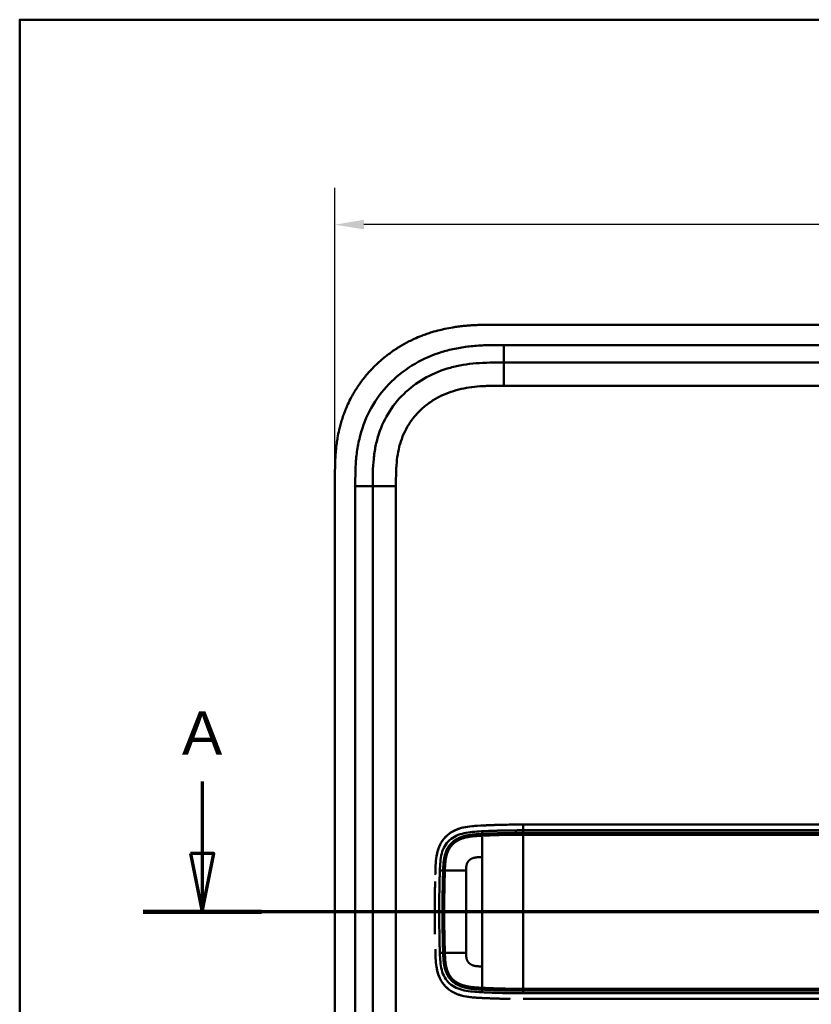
# Model space of a CAD drawing. Header units: millimetres. Extents: x 20 to 833, y 20 to 574.
# Tile 7 of 10: x 20 to 156, y 405 to 574. Entities that reach past the tile are written whole.
import ezdxf

# ---------------------------------------------------------------- set-up
doc = ezdxf.new("R2010")
doc.units = ezdxf.units.MM
doc.header["$LTSCALE"] = 2
for name, color, linetype, lineweight in [('Bemaßungen(DIN)', 7, 'Continuous', 25), ('Schnittansichtslinien(DIN)', 7, 'Continuous', 70), ('Sichtbare Kanten(DIN)', 7, 'Continuous', 50), ('Sichtbare tangentiale Kanten(DIN)', 7, 'Continuous', 50), ('Skizziergeometrie(DIN)', 7, 'Continuous', 50)]:
    doc.layers.add(name, color=color, linetype=linetype, lineweight=lineweight)
doc.styles.add('Aktuell-DINGroßer Text', font='arial.ttf')
doc.styles.add('STANDARD-DIN~0', font='arial.ttf')
doc.dimstyles.new('CAD-LAN', dxfattribs={"dimscale": 2, "dimtxt": 3.5, "dimasz": 2.5, "dimexe": 3.175, "dimexo": 0, "dimgap": 0.8, "dimtad": 1, "dimrnd": 1e-08, "dimtxsty": 'STANDARD-DIN~0', "dimcen": 0.09, "dimdle": 10, "dimclrd": 250, "dimclre": 250, "dimclrt": 250, "dimadec": 0, "dimazin": 2, "dimtfac": 1, "dimtmove": 0, "dimatfit": 3, "dimfxl": 1, "dimtolj": 1, "dimtzin": 0, "dimlwd": 25, "dimlwe": 25, "dimarcsym": 0})

# ---------------------------------------------------------------- blocks, each defined once
blk = doc.blocks.new('Ränder Standardrahmen')
at = {"layer": 'Skizziergeometrie(DIN)', "flags": 128}
blk.add_lwpolyline([(10, 10), (10, 287), (410, 287), (410, 10), (10, 10)], dxfattribs=at)
blk = doc.blocks.new('*D21')
at = {"layer": 'Bemaßungen(DIN)', "color": 250, "linetype": 'Continuous', "lineweight": 25, "true_color": 0x3f3f3f, "transparency": 16777216}
for p, q in [((74.24, 494.74), (74.24, 545.09)), ((288.24, 494.74), (288.24, 545.09)), ((283.24, 538.74), (79.24, 538.74))]:
    blk.add_line(p, q, dxfattribs=at)
at = {"layer": 'Bemaßungen(DIN)', "color": 250, "linetype": 'Continuous', "true_color": 0x3f3f3f, "transparency": 16777216}
for points in [[(79.24, 539.57), (79.24, 537.91), (74.24, 538.74)], [(283.24, 539.57), (283.24, 537.91), (288.24, 538.74)]]:
    blk.add_solid(points, dxfattribs=at)
at = {"layer": 'Defpoints', "color": 0, "linetype": 'Continuous', "transparency": 16777216}
for p in [(74.24, 538.74), (74.24, 494.74), (288.24, 494.74)]:
    blk.add_point(p, dxfattribs=at)
at = {"layer": 'Bemaßungen(DIN)', "color": 250, "linetype": 'Continuous', "lineweight": 25, "true_color": 0x3f3f3f, "transparency": 16777216, "insert": (173.47, 547.37), "char_height": 7, "attachment_point": 1, "style": 'STANDARD-DIN~0'}
blk.add_mtext('\\A1;214', dxfattribs=at)
blk = doc.blocks.new('2DTransSchnitt0')
at = {"layer": 'Schnittansichtslinien(DIN)', "linetype": 'Continuous'}
for p, q in [((25.709, 221.478), (25.709, 215.26)), ((24.709, 215.26), (25.709, 210.26)), ((26.709, 215.26), (24.709, 215.26)), ((25.709, 215.26), (25.709, 210.26)), ((25.709, 210.26), (26.709, 215.26)), ((156.919, 210.26), (20.626, 210.26))]:
    blk.add_line(p, q, dxfattribs=at)
at = {"layer": 'Schnittansichtslinien(DIN)', "linetype": 'Continuous', "lineweight": 140}
blk.add_line((30.792, 210.26), (20.626, 210.26), dxfattribs=at)
at = {"layer": 'Schnittansichtslinien(DIN)', "linetype": 'Continuous', "flags": 128}
blk.add_lwpolyline([(24.709, 215.26), (25.709, 210.26), (26.709, 215.26), (24.709, 215.26)], dxfattribs=at)
at = {"layer": 'Schnittansichtslinien(DIN)'}
blk.add_solid([(24.709, 215.26), (25.709, 210.26), (26.709, 215.26), (24.709, 215.26)], dxfattribs=at)
at = {"layer": 'Schnittansichtslinien(DIN)', "insert": (23.955, 223.76), "char_height": 3.734, "attachment_point": 7, "style": 'Aktuell-DINGroßer Text'}
blk.add_mtext('A', dxfattribs=at)

msp = doc.modelspace()

# ---------------------------------------------------------------- linework, layer by layer
at = {"layer": 'Sichtbare Kanten(DIN)'}
for p, q in [((261.205, 521.524), (102.283, 521.524)), ((248.206, 515.024), (103.282, 515.024)), ((74.244, 494.739), (74.244, 303.308)), ((80.744, 493.739), (80.744, 304.308)), ((233.458, 435.52), (106.607, 435.52)), ((92.77, 423.524), (92.77, 423.524)), ((96.82, 423.524), (96.821, 423.524)), ((92.77, 417.524), (92.77, 417.524)), ((96.821, 417.524), (96.82, 417.524)), ((106.607, 405.52), (233.458, 405.52))]:
    msp.add_line(p, q, dxfattribs=at)
for centre, radius, start, end in [((106.744, 420.523), 13.8, 106.81616, 106.8165), ((106.744, 420.524), 13.8, 79.06815, 79.07275), ((106.744, 420.524), 14, 75.42748, 75.43284), ((106.744, 420.524), 11.7, 148.01351, 148.01403), ((106.744, 420.524), 11.6, 148.81305, 148.81381), ((106.744, 420.524), 11.5, 149.64582, 149.64689), ((106.744, 420.524), 11.5, 210.35256, 210.35418), ((106.744, 420.524), 11.6, 211.18578, 211.18695), ((106.744, 420.524), 11.7, 211.98569, 211.98649), ((106.744, 420.523), 13.8, 253.28693, 253.28729), ((106.744, 420.524), 13.8, 280.78374, 280.78832), ((106.744, 420.524), 14, 284.46083, 284.46616)]:
    msp.add_arc(centre, radius, start, end, dxfattribs=at)
for points, degree, knots in [([(102.283, 521.524), (101.685, 521.524), (100.634, 521.523), (99.423, 521.498), (98.51, 521.462), (97.9, 521.43), (97.138, 521.376), (96.527, 521.321), (95.764, 521.238), (95.153, 521.158), (94.238, 521.017), (93.327, 520.847), (92.121, 520.569), (91.224, 520.321), (90.336, 520.04), (89.75, 519.836), (88.878, 519.506), (88.02, 519.143), (86.758, 518.538), (85.669, 517.934), (84.354, 517.101), (83.343, 516.373), (82.135, 515.39), (81.218, 514.545), (80.137, 513.421), (79.329, 512.47), (78.395, 511.221), (77.71, 510.176), (77.017, 508.953), (76.599, 508.115), (76.216, 507.26), (75.979, 506.682), (75.706, 505.952), (75.506, 505.36), (75.28, 504.615), (75.117, 504.014), (74.899, 503.107), (74.717, 502.193), (74.529, 500.968), (74.427, 500.048), (74.352, 499.129), (74.314, 498.518), (74.28, 497.755), (74.262, 497.147), (74.25, 496.39), (74.244, 495.637), (74.244, 495.038), (74.244, 494.739)], 3, [0.00000945, 0.00000945, 0.00000945, 0.00000945, 0.04167564, 0.07292528, 0.08334182, 0.10417491, 0.11459146, 0.13542455, 0.1458411, 0.16667419, 0.17709074, 0.20834038, 0.22917347, 0.26042311, 0.27083965, 0.29167275, 0.30208929, 0.33333893, 0.35417202, 0.39583821, 0.4166713, 0.45833749, 0.47917058, 0.52083676, 0.54166985, 0.58333604, 0.60416913, 0.64583532, 0.66666841, 0.69791805, 0.70833459, 0.72916769, 0.73958423, 0.76041733, 0.77083387, 0.79166696, 0.80208351, 0.83333315, 0.85416624, 0.88541588, 0.89583243, 0.91666552, 0.92708206, 0.94791516, 0.9583317, 0.9791648, 0.99999789, 0.99999789, 0.99999789, 0.99999789]), ([(103.282, 515.024), (102.477, 515.024), (100.881, 515.022), (98.544, 514.915), (96.278, 514.639), (93.361, 514.001), (89.927, 512.639), (86.343, 510.096), (83.512, 506.754), (81.953, 503.475), (81.206, 500.646), (80.876, 498.429), (80.746, 496.123), (80.744, 494.539), (80.744, 493.739)], 3, [18.3883596, 18.3883596, 18.3883596, 18.3883596, 18.6318617, 18.875363, 19.1188643, 19.3623656, 19.8493681, 20.3363707, 20.8233732, 21.3103757, 21.553877, 21.7973783, 22.0408796, 22.2843823, 22.2843823, 22.2843823, 22.2843823]), ([(97.819, 435.244), (97.819, 435.244), (97.82, 435.244), (97.821, 435.244), (97.822, 435.244), (97.826, 435.244), (97.828, 435.244), (97.844, 435.246), (97.858, 435.247), (98.162, 435.277), (98.456, 435.298), (100.316, 435.41), (101.89, 435.462), (104.511, 435.517), (105.559, 435.52), (106.607, 435.52)], 3, [0, 0, 0, 0, 0.00009264, 0.00009264, 0.00046302, 0.00046302, 0.00120364, 0.00120364, 0.00534923, 0.00534923, 0.09385067, 0.09385067, 0.56580638, 0.56580638, 0.8802723, 0.8802723, 0.8802723, 0.8802723]), ([(102.904, 435.482), (102.775, 435.479), (102.468, 435.471), (101.98, 435.456), (101.306, 435.432), (100.606, 435.405), (100.053, 435.38), (99.688, 435.364), (99.497, 435.355), (99.478, 435.354)], 5, [0.37850292, 0.37850292, 0.37850292, 0.37850292, 0.37850292, 0.37850292, 0.44282401, 0.53138881, 0.61995362, 0.70851842, 0.71828181, 0.71828181, 0.71828181, 0.71828181, 0.71828181, 0.71828181]), ([(98.661, 435.31), (97.579, 435.243), (96.491, 435.119), (94.816, 434.528), (94.207, 434.205), (93.153, 433.329), (92.737, 432.811), (92.048, 431.515), (91.849, 430.779), (91.645, 429.55), (91.6, 429.008), (91.572, 428.463)], 3, [-1.1255121, -1.1255121, -1.1255121, -1.1255121, -0.8348812, -0.8348812, -0.6468758, -0.6468758, -0.4644401, -0.4644401, -0.2506566, -0.2506566, -0.0864851, -0.0864851, -0.0864851, -0.0864851]), ([(92.057, 431.379), (92.057, 431.379), (92.058, 431.379), (92.058, 431.379), (92.058, 431.38), (92.058, 431.38), (92.058, 431.38), (92.058, 431.381), (92.058, 431.382), (92.059, 431.384), (92.06, 431.386), (92.063, 431.394), (92.065, 431.401), (92.074, 431.425), (92.08, 431.443), (92.107, 431.517), (92.128, 431.572), (92.171, 431.68), (92.193, 431.733), (92.227, 431.812), (92.238, 431.838), (92.256, 431.878), (92.262, 431.891), (92.271, 431.911), (92.274, 431.917), (92.278, 431.927), (92.28, 431.93), (92.282, 431.935), (92.283, 431.937), (92.284, 431.939), (92.285, 431.94), (92.285, 431.942), (92.285, 431.942), (92.286, 431.943), (92.286, 431.943), (92.286, 431.943), (92.286, 431.943), (92.286, 431.943), (92.286, 431.943), (92.286, 431.944), (92.286, 431.944), (92.286, 431.944)], 3, [0, 0, 0, 0, 0.000029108, 0.000029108, 0.000069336, 0.000069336, 0.000142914, 0.000142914, 0.000363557, 0.000363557, 0.001025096, 0.001025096, 0.003009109, 0.003009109, 0.008960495, 0.008960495, 0.026815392, 0.026815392, 0.044302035, 0.044302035, 0.053052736, 0.053052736, 0.057429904, 0.057429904, 0.059619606, 0.059619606, 0.060715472, 0.060715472, 0.061264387, 0.061264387, 0.061539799, 0.061539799, 0.061678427, 0.061678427, 0.061748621, 0.061748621, 0.061784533, 0.061784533, 0.061803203, 0.061803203, 0.061823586, 0.061823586, 0.061823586, 0.061823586]), ([(91.517, 426.934), (91.517, 426.934), (91.517, 426.934), (91.517, 426.934), (91.517, 426.934), (91.517, 426.934), (91.517, 426.934), (91.518, 426.951), (91.518, 426.969), (91.519, 427.009), (91.52, 427.031), (91.524, 427.176), (91.528, 427.298), (91.535, 427.5), (91.537, 427.582), (91.541, 427.69), (91.542, 427.717), (91.543, 427.753), (91.543, 427.762), (91.544, 427.774), (91.544, 427.777), (91.544, 427.781), (91.544, 427.782), (91.544, 427.783), (91.544, 427.784), (91.544, 427.784), (91.544, 427.785), (91.544, 427.785)], 3, [0, 0, 0, 0, 0.000012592, 0.000012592, 0.000034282, 0.000034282, 0.000102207, 0.000102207, 0.005244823, 0.005244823, 0.012100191, 0.012100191, 0.048663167, 0.048663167, 0.073039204, 0.073039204, 0.081164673, 0.081164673, 0.083873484, 0.083873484, 0.084776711, 0.084776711, 0.085077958, 0.085077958, 0.085178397, 0.085178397, 0.085279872, 0.085279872, 0.085279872, 0.085279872]), ([(91.455, 424.347), (91.455, 424.347), (91.455, 424.347), (91.455, 424.347), (91.455, 424.347), (91.455, 424.348), (91.455, 424.348), (91.455, 424.35), (91.455, 424.351), (91.455, 424.356), (91.455, 424.36), (91.455, 424.374), (91.455, 424.385), (91.456, 424.428), (91.457, 424.46), (91.459, 424.59), (91.461, 424.687), (91.469, 425.075), (91.475, 425.367), (91.483, 425.68), (91.483, 425.703), (91.484, 425.729), (91.484, 425.733), (91.484, 425.74), (91.484, 425.744), (91.484, 425.747), (91.484, 425.748), (91.484, 425.749), (91.484, 425.749), (91.484, 425.75), (91.484, 425.75), (91.484, 425.75)], 3, [0, 0, 0, 0, 0.00003042, 0.00003042, 0.00007044, 0.00007044, 0.00019048, 0.00019048, 0.00055053, 0.00055053, 0.00163057, 0.00163057, 0.00487062, 0.00487062, 0.01459066, 0.01459066, 0.0437507, 0.0437507, 0.13123111, 0.13123111, 0.13788283, 0.13788283, 0.13913003, 0.13913003, 0.14006547, 0.14006547, 0.14024087, 0.14024087, 0.14037254, 0.14037254, 0.14038465, 0.14038465, 0.14038465, 0.14038465]), ([(91.455, 424.347), (91.453, 424.251), (91.451, 424.156), (91.45, 424.061), (91.443, 423.648), (91.437, 423.236), (91.433, 422.825)], 3, [0.32448873, 0.32448873, 0.32448873, 0.32448873, 0.35285696, 0.35285696, 0.35285696, 0.47549945, 0.47549945, 0.47549945, 0.47549945]), ([(91.422, 421.281), (91.422, 421.281), (91.422, 421.281), (91.422, 421.282), (91.422, 421.282), (91.422, 421.283), (91.422, 421.283), (91.422, 421.285), (91.422, 421.286), (91.422, 421.291), (91.422, 421.294), (91.422, 421.309), (91.422, 421.319), (91.422, 421.362), (91.422, 421.395), (91.423, 421.524), (91.423, 421.622), (91.425, 422.01), (91.428, 422.302), (91.431, 422.648), (91.432, 422.703), (91.432, 422.778), (91.433, 422.799), (91.433, 422.82), (91.433, 422.821), (91.433, 422.823), (91.433, 422.823), (91.433, 422.824), (91.433, 422.824), (91.433, 422.824), (91.433, 422.824), (91.433, 422.825), (91.433, 422.825), (91.433, 422.825), (91.433, 422.825), (91.433, 422.825)], 3, [0, 0, 0, 0, 0.00006794, 0.00006794, 0.00010794, 0.00010794, 0.00022795, 0.00022795, 0.00058796, 0.00058796, 0.00166798, 0.00166798, 0.004908, 0.004908, 0.01462802, 0.01462802, 0.04378804, 0.04378804, 0.13126821, 0.13126821, 0.14767072, 0.14767072, 0.15382171, 0.15382171, 0.15411336, 0.15411336, 0.15425925, 0.15425925, 0.15433228, 0.15433228, 0.15436886, 0.15436886, 0.15438723, 0.15438723, 0.15440596, 0.15440596, 0.15440596, 0.15440596]), ([(91.422, 421.281), (91.421, 421.027), (91.42, 420.774), (91.42, 420.52), (91.42, 420.265), (91.421, 420.01), (91.422, 419.755)], 3, [0.62936601, 0.62936601, 0.62936601, 0.62936601, 0.70537642, 0.70537642, 0.70537642, 0.78178643, 0.78178643, 0.78178643, 0.78178643]), ([(91.433, 418.215), (91.433, 418.215), (91.433, 418.215), (91.433, 418.216), (91.433, 418.216), (91.433, 418.216), (91.433, 418.217), (91.433, 418.218), (91.433, 418.22), (91.433, 418.224), (91.433, 418.228), (91.433, 418.242), (91.432, 418.253), (91.432, 418.296), (91.432, 418.329), (91.43, 418.458), (91.429, 418.556), (91.426, 418.944), (91.424, 419.236), (91.423, 419.566), (91.422, 419.604), (91.422, 419.661), (91.422, 419.679), (91.422, 419.708), (91.422, 419.717), (91.422, 419.732), (91.422, 419.736), (91.422, 419.744), (91.422, 419.746), (91.422, 419.75), (91.422, 419.751), (91.422, 419.752), (91.422, 419.753), (91.422, 419.754), (91.422, 419.754), (91.422, 419.755), (91.422, 419.755), (91.422, 419.755), (91.422, 419.755), (91.422, 419.755), (91.422, 419.755), (91.422, 419.755), (91.422, 419.755), (91.422, 419.755)], 3, [0, 0, 0, 0, 0.00007709, 0.00007709, 0.00011709, 0.00011709, 0.0002371, 0.0002371, 0.00059712, 0.00059712, 0.00167714, 0.00167714, 0.00491717, 0.00491717, 0.0146372, 0.0146372, 0.04379722, 0.04379722, 0.13127739, 0.13127739, 0.14267197, 0.14267197, 0.1483693, 0.1483693, 0.15121801, 0.15121801, 0.15264242, 0.15264242, 0.15335469, 0.15335469, 0.15371088, 0.15371088, 0.15388903, 0.15388903, 0.15397817, 0.15397817, 0.15402279, 0.15402279, 0.15404516, 0.15404516, 0.15405641, 0.15405641, 0.15406792, 0.15406792, 0.15406792, 0.15406792]), ([(91.433, 418.215), (91.437, 417.804), (91.443, 417.392), (91.45, 416.98), (91.451, 416.884), (91.453, 416.788), (91.455, 416.693)], 3, [0.93532745, 0.93532745, 0.93532745, 0.93532745, 1.05789587, 1.05789587, 1.05789587, 1.08637381, 1.08637381, 1.08637381, 1.08637381]), ([(91.544, 413.258), (91.544, 413.258), (91.544, 413.258), (91.544, 413.258), (91.544, 413.258), (91.544, 413.259), (91.544, 413.259), (91.544, 413.261), (91.544, 413.262), (91.544, 413.267), (91.544, 413.271), (91.543, 413.285), (91.543, 413.296), (91.541, 413.339), (91.54, 413.371), (91.536, 413.501), (91.533, 413.598), (91.528, 413.768), (91.525, 413.84), (91.521, 413.968), (91.52, 414.022), (91.518, 414.082), (91.518, 414.087), (91.517, 414.096), (91.517, 414.1), (91.517, 414.104), (91.517, 414.105), (91.517, 414.106), (91.517, 414.107), (91.517, 414.107), (91.517, 414.108), (91.517, 414.108), (91.517, 414.108), (91.517, 414.108)], 3, [0, 0, 0, 0, 0.0000685, 0.0000685, 0.000108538, 0.000108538, 0.000228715, 0.000228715, 0.000589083, 0.000589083, 0.00166957, 0.00166957, 0.004910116, 0.004910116, 0.014630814, 0.014630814, 0.043792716, 0.043792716, 0.065662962, 0.065662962, 0.08206584, 0.08206584, 0.083603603, 0.083603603, 0.084757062, 0.084757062, 0.084973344, 0.084973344, 0.085135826, 0.085135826, 0.085162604, 0.085162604, 0.08517595, 0.08517595, 0.08517595, 0.08517595]), ([(98.649, 405.731), (97.453, 405.806), (96.243, 405.951), (94.505, 406.671), (93.931, 407.023), (92.949, 407.948), (92.569, 408.486), (91.99, 409.729), (91.816, 410.405), (91.687, 411.259), (91.667, 411.416), (91.649, 411.575)], 3, [0.0824985, 0.0824985, 0.0824985, 0.0824985, 0.4375462, 0.4375462, 0.6395491, 0.6395491, 0.838061, 0.838061, 1.045951, 1.045951, 1.0928074, 1.0928074, 1.0928074, 1.0928074]), ([(92.283, 409.104), (92.283, 409.104), (92.282, 409.105), (92.282, 409.105), (92.282, 409.105), (92.282, 409.106), (92.282, 409.106), (92.281, 409.107), (92.281, 409.109), (92.279, 409.113), (92.277, 409.116), (92.271, 409.129), (92.267, 409.139), (92.249, 409.178), (92.236, 409.207), (92.185, 409.324), (92.149, 409.413), (92.102, 409.536), (92.09, 409.57), (92.073, 409.616), (92.069, 409.629), (92.063, 409.647), (92.061, 409.652), (92.058, 409.659), (92.057, 409.661), (92.056, 409.665), (92.056, 409.666), (92.055, 409.668), (92.055, 409.669), (92.055, 409.67), (92.054, 409.67), (92.054, 409.67), (92.054, 409.671), (92.054, 409.671), (92.054, 409.671), (92.054, 409.671), (92.054, 409.671), (92.054, 409.671), (92.054, 409.671), (92.054, 409.671)], 3, [0, 0, 0, 0, 0.000053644, 0.000053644, 0.000093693, 0.000093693, 0.000213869, 0.000213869, 0.000574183, 0.000574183, 0.001654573, 0.001654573, 0.00489501, 0.00489501, 0.014615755, 0.014615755, 0.043784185, 0.043784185, 0.054719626, 0.054719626, 0.058820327, 0.058820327, 0.060417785, 0.060417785, 0.061217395, 0.061217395, 0.061618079, 0.061618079, 0.061819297, 0.061819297, 0.061920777, 0.061920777, 0.06197238, 0.06197238, 0.061999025, 0.061999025, 0.062013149, 0.062013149, 0.062029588, 0.062029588, 0.062029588, 0.062029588]), ([(97.778, 405.801), (97.835, 405.795), (97.891, 405.79), (97.948, 405.784), (98.227, 405.758), (98.504, 405.739), (98.784, 405.723)], 3, [1.11173243, 1.11173243, 1.11173243, 1.11173243, 1.12964673, 1.12964673, 1.12964673, 1.21762011, 1.21762011, 1.21762011, 1.21762011]), ([(98.784, 405.723), (98.784, 405.723), (98.784, 405.723), (98.784, 405.723), (98.783, 405.723), (98.783, 405.723), (98.782, 405.723), (98.781, 405.723), (98.78, 405.723), (98.775, 405.723), (98.772, 405.723), (98.758, 405.724), (98.748, 405.725), (98.707, 405.727), (98.676, 405.729), (98.554, 405.737), (98.462, 405.743), (98.233, 405.76), (98.095, 405.771), (97.907, 405.788), (97.856, 405.793), (97.8, 405.799), (97.795, 405.799), (97.787, 405.8), (97.783, 405.801), (97.779, 405.801), (97.779, 405.801), (97.779, 405.801), (97.778, 405.801), (97.778, 405.801), (97.778, 405.801), (97.778, 405.801), (97.778, 405.801), (97.778, 405.801), (97.778, 405.801), (97.778, 405.801)], 3, [0, 0, 0, 0, 0.00003166, 0.00003166, 0.00007175, 0.00007175, 0.00018596, 0.00018596, 0.00052834, 0.00052834, 0.00155512, 0.00155512, 0.00463506, 0.00463506, 0.01387455, 0.01387455, 0.04159373, 0.04159373, 0.08317483, 0.08317483, 0.09876657, 0.09876657, 0.10022825, 0.10022825, 0.1013247, 0.1013247, 0.10142449, 0.10142449, 0.10147482, 0.10147482, 0.10150042, 0.10150042, 0.10151366, 0.10151366, 0.10152856, 0.10152856, 0.10152856, 0.10152856]), ([(99.478, 405.687), (99.478, 405.687), (99.497, 405.686), (99.687, 405.677), (100.053, 405.66), (100.608, 405.635), (101.363, 405.606), (102.169, 405.578), (102.843, 405.56), (103.334, 405.548), (103.65, 405.542), (103.792, 405.539), (103.846, 405.538)], 5, [0, 0, 0, 0, 0, 0, 0.00002286, 0.00969157, 0.09825636, 0.18682115, 0.27538594, 0.36395073, 0.40823312, 0.43566831, 0.43566831, 0.43566831, 0.43566831, 0.43566831, 0.43566831]), ([(104.376, 405.53), (104.376, 405.53), (104.376, 405.53), (104.376, 405.53), (104.376, 405.53), (104.375, 405.53), (104.375, 405.53), (104.375, 405.53), (104.374, 405.53), (104.368, 405.53), (104.363, 405.531), (104.351, 405.531), (104.345, 405.531), (104.32, 405.531), (104.301, 405.531), (104.186, 405.533), (104.089, 405.534), (103.959, 405.536), (103.927, 405.537), (103.884, 405.538), (103.873, 405.538), (103.858, 405.538), (103.855, 405.538), (103.85, 405.538), (103.849, 405.538), (103.847, 405.538), (103.847, 405.538), (103.846, 405.538), (103.846, 405.538), (103.846, 405.538), (103.846, 405.538), (103.846, 405.538)], 3, [0, 0, 0, 0, 0.000010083, 0.000010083, 0.000030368, 0.000030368, 0.000084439, 0.000084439, 0.00022861, 0.00022861, 0.001766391, 0.001766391, 0.003816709, 0.003816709, 0.009284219, 0.009284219, 0.038444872, 0.038444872, 0.048164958, 0.048164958, 0.051405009, 0.051405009, 0.052485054, 0.052485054, 0.052845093, 0.052845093, 0.052965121, 0.052965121, 0.053005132, 0.053005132, 0.053043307, 0.053043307, 0.053043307, 0.053043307])]:
    msp.add_open_spline(points, degree=degree, knots=knots, dxfattribs=at)
for points in [[(92.286, 431.944), (92.201, 431.759), (92.125, 431.571), (92.058, 431.379)], [(91.539, 427.623), (91.538, 427.615), (91.538, 427.608), (91.538, 427.6)], [(91.539, 413.418), (91.538, 413.426), (91.538, 413.433), (91.538, 413.441)], [(92.054, 409.671), (92.121, 409.479), (92.197, 409.289), (92.283, 409.105)]]:
    msp.add_open_spline(points, degree=3, dxfattribs=at)
at = {"layer": 'Sichtbare tangentiale Kanten(DIN)'}
for p, q in [((103.282, 518.024), (248.206, 518.024)), ((103.282, 515.024), (103.282, 518.024)), ((103.282, 511.024), (103.282, 515.024)), ((248.206, 511.024), (103.282, 511.024)), ((77.744, 304.308), (77.744, 493.739)), ((80.744, 493.739), (77.744, 493.739)), ((84.744, 493.739), (80.744, 493.739)), ((84.744, 493.739), (84.744, 304.308)), ((99.591, 433.908), (99.555, 434.367)), ((106.607, 434.53), (106.607, 434.073)), ((92.866, 427.6), (92.299, 427.6)), ((92.866, 413.441), (92.299, 413.441)), ((99.591, 407.133), (99.555, 406.674)), ((106.607, 406.968), (106.607, 406.51))]:
    msp.add_line(p, q, dxfattribs=at)
for centre, major_axis, start_param, end_param in [((99.603, 410.096), (0, 24.076), 0.2581277, 0.6390408), ((99.603, 430.889), (0, -24.021), 5.6792479, 6.0669001)]:
    msp.add_ellipse(centre, major_axis=major_axis, ratio=0.00001, start_param=start_param, end_param=end_param, dxfattribs=at)
for points, degree, knots in [([(77.744, 493.739), (77.744, 494.539), (77.745, 496.186), (77.886, 498.72), (78.259, 501.243), (79.126, 504.533), (80.964, 508.401), (84.297, 512.334), (88.489, 515.305), (92.467, 516.879), (95.784, 517.602), (98.306, 517.909), (100.83, 518.023), (102.477, 518.024), (103.282, 518.024)], 3, [18.388359, 18.388359, 18.388359, 18.388359, 18.6318621, 18.8753634, 19.1188646, 19.3623659, 19.8493685, 20.336371, 20.8233735, 21.3103761, 21.5538774, 21.7973786, 22.0408799, 22.2843826, 22.2843826, 22.2843826, 22.2843826]), ([(103.282, 511.024), (103.118, 511.024), (102.955, 511.024), (102.791, 511.023), (102.349, 511.023), (101.906, 511.021), (101.463, 511.015), (101.311, 511.013), (101.159, 511.01), (101.006, 511.006), (100.93, 511.005), (100.854, 511.003), (100.778, 511.001), (100.702, 510.999), (100.626, 510.996), (100.546, 510.994), (100.236, 510.984), (99.942, 510.971), (99.636, 510.953), (99.629, 510.953), (99.622, 510.952), (99.614, 510.952), (98.997, 510.916), (98.409, 510.864), (97.816, 510.788), (97.807, 510.787), (97.797, 510.786), (97.788, 510.785), (97.188, 510.707), (96.596, 510.606), (96.006, 510.475), (96.001, 510.474), (95.995, 510.473), (95.99, 510.471), (95.391, 510.337), (94.794, 510.171), (94.215, 509.973), (94.211, 509.972), (94.208, 509.971), (94.205, 509.969), (93.618, 509.768), (93.037, 509.53), (92.478, 509.257), (91.919, 508.984), (91.374, 508.674), (90.855, 508.33), (90.335, 507.985), (89.837, 507.604), (89.369, 507.192), (88.899, 506.778), (88.454, 506.326), (88.048, 505.85), (87.644, 505.375), (87.271, 504.867), (86.94, 504.339), (86.611, 503.814), (86.317, 503.26), (86.068, 502.696), (85.821, 502.137), (85.612, 501.554), (85.442, 500.965), (85.441, 500.961), (85.44, 500.957), (85.438, 500.953), (85.273, 500.375), (85.144, 499.788), (85.046, 499.194), (85.044, 499.185), (85.043, 499.176), (85.041, 499.167), (84.945, 498.578), (84.879, 497.989), (84.833, 497.372), (84.833, 497.365), (84.832, 497.357), (84.831, 497.35), (84.809, 497.045), (84.793, 496.751), (84.781, 496.45), (84.768, 496.14), (84.76, 495.831), (84.754, 495.523), (84.744, 494.927), (84.744, 494.332), (84.744, 493.739)], 3, [0, 0, 0, 0, 0.0490671, 0.0490671, 0.0490671, 0.1818725, 0.1818725, 0.1818725, 0.2275822, 0.2275822, 0.2275822, 0.2504376, 0.2504376, 0.2504376, 0.2732931, 0.2732931, 0.2732931, 0.3625526, 0.3625526, 0.3625526, 0.3647147, 0.3647147, 0.3647147, 0.5447737, 0.5447737, 0.5447737, 0.5475879, 0.5475879, 0.5475879, 0.7297386, 0.7297386, 0.7297386, 0.7313885, 0.7313885, 0.7313885, 0.9165146, 0.9165146, 0.9165146, 0.9175992, 0.9175992, 0.9175992, 1.1050076, 1.1050076, 1.1050076, 1.2924792, 1.2924792, 1.2924792, 1.4799717, 1.4799717, 1.4799717, 1.6686885, 1.6686885, 1.6686885, 1.8566662, 1.8566662, 1.8566662, 2.0435313, 2.0435313, 2.0435313, 2.2286199, 2.2286199, 2.2286199, 2.2299464, 2.2299464, 2.2299464, 2.4117448, 2.4117448, 2.4117448, 2.4144628, 2.4144628, 2.4144628, 2.594816, 2.594816, 2.594816, 2.5970115, 2.5970115, 2.5970115, 2.6862568, 2.6862568, 2.6862568, 2.7781066, 2.7781066, 2.7781066, 2.9561096, 2.9561096, 2.9561096, 2.9561096]), ([(97.819, 435.244), (97.354, 435.197), (96.888, 435.131), (96.424, 435.028), (95.918, 434.917), (95.414, 434.761), (94.934, 434.542), (94.453, 434.323), (93.996, 434.041), (93.587, 433.686), (93.178, 433.33), (92.821, 432.902), (92.539, 432.424), (92.447, 432.268), (92.363, 432.108), (92.286, 431.944)], 3, [0.89201073, 0.89201073, 0.89201073, 0.89201073, 1.03883948, 1.03883948, 1.03883948, 1.19916586, 1.19916586, 1.19916586, 1.35949224, 1.35949224, 1.35949224, 1.51981862, 1.51981862, 1.51981862, 1.57193431, 1.57193431, 1.57193431, 1.57193431]), ([(92.299, 427.6), (92.316, 428.119), (92.336, 428.626), (92.382, 429.116), (92.428, 429.607), (92.501, 430.081), (92.621, 430.535), (92.74, 430.988), (92.908, 431.42), (93.135, 431.812), (93.361, 432.204), (93.645, 432.555), (93.98, 432.853), (94.315, 433.152), (94.699, 433.398), (95.119, 433.593), (95.539, 433.789), (95.994, 433.934), (96.466, 434.04), (96.938, 434.147), (97.427, 434.215), (97.925, 434.262), (98.424, 434.31), (98.933, 434.337), (99.461, 434.362), (99.491, 434.364), (99.522, 434.365), (99.553, 434.367)], 3, [0, 0, 0, 0, 0.159971, 0.159971, 0.159971, 0.3202974, 0.3202974, 0.3202974, 0.4806238, 0.4806238, 0.4806238, 0.6409502, 0.6409502, 0.6409502, 0.8012765, 0.8012765, 0.8012765, 0.9616029, 0.9616029, 0.9616029, 1.1219293, 1.1219293, 1.1219293, 1.2822557, 1.2822557, 1.2822557, 1.2916213, 1.2916213, 1.2916213, 1.2916213]), ([(99.591, 433.908), (99.59, 433.908), (99.319, 433.895), (98.782, 433.867), (97.985, 433.816), (96.93, 433.693), (95.613, 433.331), (94.44, 432.638), (93.564, 431.574), (93.085, 430.274), (92.936, 429.207), (92.895, 428.4), (92.875, 427.867), (92.866, 427.6)], 5, [0, 0, 0, 0, 0, 0, 0.0004489, 0.1333037, 0.2661584, 0.3990131, 0.5318678, 0.6647225, 0.7975772, 0.9304319, 1.0644705, 1.0644705, 1.0644705, 1.0644705, 1.0644705, 1.0644705]), ([(99.554, 434.367), (99.555, 434.367), (99.731, 434.375), (100.086, 434.391), (100.63, 434.416), (101.367, 434.444), (102.278, 434.476), (103.166, 434.5), (104.038, 434.517), (104.913, 434.527), (105.601, 434.53), (106.088, 434.53), (106.424, 434.53), (106.607, 434.53)], 5, [0.00008405, 0.00008405, 0.00008405, 0.00008405, 0.00008405, 0.00008405, 0.00030268, 0.08886749, 0.17743229, 0.26599709, 0.35456189, 0.4431267, 0.5316915, 0.6202563, 0.7088211, 0.7088211, 0.7088211, 0.7088211, 0.7088211, 0.7088211]), ([(106.607, 434.073), (106.439, 434.073), (106.098, 434.072), (105.583, 434.072), (104.896, 434.072), (104.035, 434.057), (103.164, 434.044), (102.281, 434.017), (101.387, 433.987), (100.663, 433.957), (100.124, 433.933), (99.768, 433.916), (99.591, 433.908)], 5, [0, 0, 0, 0, 0, 0, 0.08482586, 0.17256087, 0.26029588, 0.3480309, 0.43576591, 0.52350093, 0.61123594, 0.69852104, 0.69852104, 0.69852104, 0.69852104, 0.69852104, 0.69852104]), ([(99.603, 433.611), (99.603, 433.611), (99.78, 433.62), (100.137, 433.636), (100.676, 433.66), (101.397, 433.691), (102.292, 433.72), (103.17, 433.747), (104.041, 433.761), (104.894, 433.775), (105.577, 433.776), (106.088, 433.776), (106.426, 433.776), (106.59, 433.776)], 5, [19.94535764, 19.94535764, 19.94535764, 19.94535764, 19.94535764, 19.94535764, 19.94542406, 20.03315907, 20.12089408, 20.2086291, 20.29636411, 20.38409913, 20.47183414, 20.55956915, 20.64266413, 20.64266413, 20.64266413, 20.64266413, 20.64266413, 20.64266413]), ([(106.599, 433.776), (106.606, 433.776), (109.751, 433.777), (116.087, 433.776), (125.642, 433.777), (138.32, 433.776), (154.17, 433.777), (170.037, 433.776), (185.89, 433.776), (200.157, 433.776), (212.847, 433.776), (222.361, 433.776), (228.701, 433.776), (231.872, 433.776), (233.458, 433.776)], 5, [20.6435054, 20.6435054, 20.6435054, 20.6435054, 20.6435054, 20.6435054, 20.6473042, 22.2329473, 23.8185904, 25.4042335, 26.9898766, 28.5755197, 30.1611628, 31.7468058, 32.5396274, 33.3326459, 33.3326459, 33.3326459, 33.3326459, 33.3326459, 33.3326459]), ([(106.607, 434.53), (111.901, 434.53), (117.177, 434.53), (122.461, 434.53), (141.81, 434.53), (161.158, 434.53), (180.524, 434.53), (193.529, 434.53), (206.494, 434.53), (219.505, 434.53), (224.153, 434.53), (228.814, 434.53), (233.458, 434.53)], 3, [0, 0, 0, 0, 1.5856418, 1.5856418, 1.5856418, 7.3915416, 7.3915416, 7.3915416, 11.2904322, 11.2904322, 11.2904322, 12.683632, 12.683632, 12.683632, 12.683632]), ([(233.458, 434.073), (233.457, 434.073), (231.872, 434.073), (228.701, 434.073), (222.36, 434.073), (212.846, 434.073), (200.157, 434.073), (185.89, 434.073), (170.037, 434.073), (154.17, 434.073), (138.314, 434.073), (125.638, 434.073), (116.085, 434.073), (109.751, 434.074), (106.607, 434.073)], 5, [0, 0, 0, 0, 0, 0, 0.0001149, 0.7929364, 1.585758, 3.1714011, 4.7570442, 6.3426873, 7.9283304, 9.5139735, 11.0996166, 12.6881676, 12.6881676, 12.6881676, 12.6881676, 12.6881676, 12.6881676]), ([(93.161, 427.6), (93.17, 427.864), (93.189, 428.391), (93.231, 429.178), (93.376, 430.203), (93.829, 431.42), (94.639, 432.4), (95.731, 433.051), (96.989, 433.399), (98.016, 433.52), (98.801, 433.571), (99.334, 433.598), (99.603, 433.611)], 5, [18.8826218, 18.8826218, 18.8826218, 18.8826218, 18.8826218, 18.8826218, 19.0154411, 19.1482958, 19.2811505, 19.4140052, 19.5468599, 19.6797147, 19.8125694, 19.9453572, 19.9453572, 19.9453572, 19.9453572, 19.9453572, 19.9453572]), ([(92.058, 431.379), (92.001, 431.216), (91.95, 431.052), (91.906, 430.886), (91.763, 430.352), (91.681, 429.811), (91.63, 429.273), (91.582, 428.773), (91.561, 428.277), (91.544, 427.785)], 3, [1.63041697, 1.63041697, 1.63041697, 1.63041697, 1.680145, 1.680145, 1.680145, 1.84047137, 1.84047137, 1.84047137, 1.98948416, 1.98948416, 1.98948416, 1.98948416]), ([(92.299, 413.441), (92.298, 413.466), (92.297, 413.493), (92.296, 413.519), (92.287, 413.805), (92.278, 414.095), (92.269, 414.385), (92.261, 414.675), (92.253, 414.967), (92.246, 415.259), (92.231, 415.844), (92.219, 416.431), (92.209, 417.018), (92.163, 419.779), (92.172, 422.509), (92.234, 425.266), (92.237, 425.438), (92.241, 425.61), (92.246, 425.781), (92.253, 426.074), (92.261, 426.365), (92.269, 426.656), (92.278, 426.946), (92.287, 427.235), (92.296, 427.522), (92.297, 427.548), (92.298, 427.574), (92.299, 427.6)], 3, [0, 0, 0, 0, 0.0080362, 0.0080362, 0.0080362, 0.096166, 0.096166, 0.096166, 0.1842959, 0.1842959, 0.1842959, 0.3605556, 0.3605556, 0.3605556, 1.1901476, 1.1901476, 1.1901476, 1.2418542, 1.2418542, 1.2418542, 1.3299841, 1.3299841, 1.3299841, 1.418114, 1.418114, 1.418114, 1.4261482, 1.4261482, 1.4261482, 1.4261482]), ([(92.866, 427.6), (92.866, 427.6), (92.854, 427.247), (92.834, 426.543), (92.801, 425.474), (92.777, 424.063), (92.751, 422.29), (92.747, 420.52), (92.751, 418.751), (92.777, 416.977), (92.801, 415.566), (92.834, 414.498), (92.854, 413.793), (92.866, 413.441)], 5, [0.0000012, 0.0000012, 0.0000012, 0.0000012, 0.0000012, 0.0000012, 0.0000376, 0.1769417, 0.3538457, 0.5307497, 0.7076537, 0.8845577, 1.0614618, 1.2383658, 1.415305, 1.415305, 1.415305, 1.415305, 1.415305, 1.415305]), ([(93.161, 413.441), (93.161, 413.441), (93.161, 413.443), (93.149, 413.797), (93.129, 414.505), (93.096, 415.571), (93.071, 416.984), (93.045, 418.754), (93.041, 420.52), (93.045, 422.287), (93.071, 424.059), (93.096, 425.472), (93.129, 426.539), (93.149, 427.246), (93.161, 427.6)], 5, [17.4648757, 17.4648757, 17.4648757, 17.4648757, 17.4648757, 17.4648757, 17.4649058, 17.4661327, 17.6430367, 17.8199407, 17.9968447, 18.1737487, 18.3506528, 18.5275568, 18.7044608, 18.8826218, 18.8826218, 18.8826218, 18.8826218, 18.8826218, 18.8826218]), ([(99.555, 406.674), (99.523, 406.675), (99.491, 406.677), (99.46, 406.678), (98.932, 406.703), (98.424, 406.731), (97.926, 406.778), (97.427, 406.826), (96.939, 406.894), (96.466, 407), (95.994, 407.107), (95.539, 407.252), (95.119, 407.448), (94.699, 407.643), (94.315, 407.889), (93.98, 408.187), (93.645, 408.486), (93.361, 408.837), (93.135, 409.228), (92.908, 409.62), (92.74, 410.052), (92.621, 410.506), (92.501, 410.959), (92.428, 411.434), (92.382, 411.925), (92.336, 412.414), (92.316, 412.921), (92.299, 413.441)], 3, [36.6222122, 36.6222122, 36.6222122, 36.6222122, 36.6318135, 36.6318135, 36.6318135, 36.79214, 36.79214, 36.79214, 36.9524664, 36.9524664, 36.9524664, 37.1127929, 37.1127929, 37.1127929, 37.2731193, 37.2731193, 37.2731193, 37.4334457, 37.4334457, 37.4334457, 37.5937722, 37.5937722, 37.5937722, 37.7540986, 37.7540986, 37.7540986, 37.9140671, 37.9140671, 37.9140671, 37.9140671]), ([(92.866, 413.441), (92.866, 413.438), (92.875, 413.171), (92.895, 412.638), (92.937, 411.831), (93.086, 410.763), (93.565, 409.464), (94.442, 408.401), (95.616, 407.708), (96.934, 407.347), (97.988, 407.224), (98.784, 407.174), (99.321, 407.146), (99.591, 407.133)], 5, [18.8815067, 18.8815067, 18.8815067, 18.8815067, 18.8815067, 18.8815067, 18.8826968, 19.0156183, 19.1485397, 19.2814612, 19.4143827, 19.5473042, 19.6802257, 19.8131472, 19.9459825, 19.9459825, 19.9459825, 19.9459825, 19.9459825, 19.9459825]), ([(99.603, 407.429), (99.335, 407.442), (98.803, 407.47), (98.018, 407.52), (96.992, 407.641), (95.734, 407.988), (94.641, 408.638), (93.83, 409.619), (93.376, 410.836), (93.231, 411.861), (93.189, 412.649), (93.17, 413.177), (93.161, 413.441)], 5, [0, 0, 0, 0, 0, 0, 0.1323154, 0.2652369, 0.3981584, 0.5310799, 0.6640014, 0.7969228, 0.9298443, 1.0627357, 1.0627357, 1.0627357, 1.0627357, 1.0627357, 1.0627357]), ([(91.544, 413.258), (91.561, 412.765), (91.582, 412.268), (91.63, 411.767), (91.681, 411.229), (91.763, 410.688), (91.906, 410.154), (91.949, 409.992), (91.999, 409.831), (92.054, 409.671)], 3, [0.01848073, 0.01848073, 0.01848073, 0.01848073, 0.1676881, 0.1676881, 0.1676881, 0.32801454, 0.32801454, 0.32801454, 0.37673844, 0.37673844, 0.37673844, 0.37673844]), ([(92.283, 409.105), (92.36, 408.938), (92.445, 408.775), (92.539, 408.617), (92.821, 408.139), (93.179, 407.71), (93.587, 407.355), (93.996, 407), (94.453, 406.717), (94.933, 406.499), (95.414, 406.28), (95.917, 406.124), (96.424, 406.012), (96.874, 405.913), (97.326, 405.848), (97.778, 405.801)], 3, [0.43542627, 0.43542627, 0.43542627, 0.43542627, 0.48834098, 0.48834098, 0.48834098, 0.64866741, 0.64866741, 0.64866741, 0.80899385, 0.80899385, 0.80899385, 0.96932029, 0.96932029, 0.96932029, 1.11173243, 1.11173243, 1.11173243, 1.11173243]), ([(106.599, 406.51), (106.319, 406.51), (106.04, 406.51), (105.761, 406.511), (105.616, 406.511), (105.471, 406.511), (105.326, 406.512), (105.182, 406.513), (105.038, 406.514), (104.893, 406.515), (104.748, 406.517), (104.603, 406.518), (104.458, 406.519), (104.313, 406.521), (104.169, 406.523), (104.024, 406.526), (103.88, 406.528), (103.735, 406.53), (103.59, 406.533), (103.445, 406.536), (103.3, 406.539), (103.154, 406.542), (102.862, 406.549), (102.569, 406.557), (102.271, 406.566), (101.974, 406.576), (101.672, 406.586), (101.368, 406.597), (101.064, 406.608), (100.757, 406.62), (100.453, 406.633), (100.148, 406.646), (99.848, 406.66), (99.555, 406.674)], 3, [35.91738638, 35.91738638, 35.91738638, 35.91738638, 36.00219131, 36.00219131, 36.00219131, 36.0464737, 36.0464737, 36.0464737, 36.0907561, 36.0907561, 36.0907561, 36.13503849, 36.13503849, 36.13503849, 36.17932089, 36.17932089, 36.17932089, 36.22360328, 36.22360328, 36.22360328, 36.26788568, 36.26788568, 36.26788568, 36.35645047, 36.35645047, 36.35645047, 36.44501526, 36.44501526, 36.44501526, 36.53358005, 36.53358005, 36.53358005, 36.62221221, 36.62221221, 36.62221221, 36.62221221]), ([(99.591, 407.133), (99.591, 407.133), (99.769, 407.124), (100.126, 407.108), (100.666, 407.084), (101.39, 407.053), (102.284, 407.024), (103.167, 406.996), (104.037, 406.983), (104.895, 406.969), (105.578, 406.968), (106.089, 406.968), (106.427, 406.968), (106.592, 406.968)], 5, [19.94598273, 19.94598273, 19.94598273, 19.94598273, 19.94598273, 19.94598273, 19.94606864, 20.03373866, 20.12140868, 20.2090787, 20.29674872, 20.38441874, 20.47208877, 20.55975879, 20.64297049, 20.64297049, 20.64297049, 20.64297049, 20.64297049, 20.64297049]), ([(106.607, 407.265), (106.439, 407.265), (106.098, 407.265), (105.585, 407.265), (104.899, 407.265), (104.043, 407.28), (103.173, 407.293), (102.295, 407.32), (101.4, 407.349), (100.678, 407.38), (100.138, 407.404), (99.781, 407.421), (99.603, 407.429)], 5, [15.70314896, 15.70314896, 15.70314896, 15.70314896, 15.70314896, 15.70314896, 15.78784381, 15.87551383, 15.96318385, 16.05085387, 16.13852389, 16.22619391, 16.31386394, 16.40213792, 16.40213792, 16.40213792, 16.40213792, 16.40213792, 16.40213792]), ([(106.599, 406.968), (106.607, 406.968), (109.752, 406.967), (116.088, 406.968), (125.642, 406.967), (138.32, 406.968), (154.17, 406.967), (170.037, 406.968), (185.89, 406.967), (200.157, 406.968), (212.848, 406.967), (222.361, 406.968), (228.702, 406.967), (231.873, 406.967), (233.458, 406.967)], 5, [20.6437384, 20.6437384, 20.6437384, 20.6437384, 20.6437384, 20.6437384, 20.6474288, 22.2330696, 23.8187104, 25.4043512, 26.989992, 28.5756328, 30.1612736, 31.7469144, 32.5397348, 33.3329244, 33.3329244, 33.3329244, 33.3329244, 33.3329244, 33.3329244]), ([(233.458, 407.264), (230.815, 407.264), (228.173, 407.264), (222.888, 407.264), (220.245, 407.264), (212.317, 407.264), (207.03, 407.264), (196.459, 407.264), (191.174, 407.264), (180.605, 407.264), (175.32, 407.264), (164.748, 407.264), (159.46, 407.264), (148.888, 407.264), (143.605, 407.264), (133.039, 407.264), (127.753, 407.264), (117.161, 407.264), (111.846, 407.263), (106.607, 407.265)], 3, [3.0147053, 3.0147053, 3.0147053, 3.0147053, 3.8078678, 3.8078678, 4.6006882, 4.6006882, 6.186329, 6.186329, 7.7719698, 7.7719698, 9.3576106, 9.3576106, 10.9432514, 10.9432514, 12.5288922, 12.5288922, 14.114533, 14.114533, 15.703149, 15.703149, 15.703149, 15.703149]), ([(233.458, 406.51), (223.503, 406.51), (213.518, 406.51), (203.572, 406.51), (183.143, 406.51), (162.669, 406.51), (142.231, 406.51), (135.647, 406.51), (129.056, 406.51), (122.459, 406.51), (117.154, 406.51), (111.839, 406.51), (106.607, 406.51)], 3, [23.2299829, 23.2299829, 23.2299829, 23.2299829, 26.2168354, 26.2168354, 26.2168354, 32.3515912, 32.3515912, 32.3515912, 34.3279835, 34.3279835, 34.3279835, 35.9173864, 35.9173864, 35.9173864, 35.9173864])]:
    msp.add_open_spline(points, degree=degree, knots=knots, dxfattribs=at)
for points, degree in [([(106.607, 435.52), (106.607, 435.52), (106.607, 435.52), (106.607, 435.3), (106.607, 434.934), (106.607, 434.53)], 5), ([(106.607, 433.776), (106.605, 431.627), (106.604, 424.748), (106.604, 416.293), (106.605, 409.413), (106.607, 407.265)], 5), ([(96.82, 427.6), (96.822, 428.265), (96.812, 428.84), (97.064, 429.353), (97.485, 429.722), (98.122, 429.926), (98.804, 429.918), (99.603, 429.92)], 7), ([(99.603, 429.92), (99.603, 426.845), (99.603, 422.743), (99.603, 418.298), (99.603, 414.195), (99.603, 411.12)], 5), ([(93.161, 427.6), (93.912, 427.6), (94.646, 427.6), (95.37, 427.6), (96.092, 427.6), (96.82, 427.6)], 5), ([(96.82, 413.441), (96.82, 416.27), (96.82, 419.104), (96.821, 421.936), (96.82, 424.77), (96.82, 427.6)], 5), ([(93.161, 413.441), (93.912, 413.441), (94.646, 413.441), (95.37, 413.441), (96.092, 413.441), (96.82, 413.441)], 5), ([(96.82, 413.441), (96.822, 412.776), (96.812, 412.2), (97.063, 411.689), (97.486, 411.317), (98.121, 411.114), (98.804, 411.122), (99.603, 411.12)], 7), ([(98.784, 405.723), (99.014, 405.709), (99.244, 405.698), (99.478, 405.687)], 3)]:
    msp.add_open_spline(points, degree=degree, dxfattribs=at)

# ---------------------------------------------------------------- block references
at = {"xscale": 2, "yscale": 2, "zscale": 2}
msp.add_blockref('Ränder Standardrahmen', (0, 0), dxfattribs=at)
at = {"layer": 'Schnittansichtslinien(DIN)', "xscale": 2, "yscale": 2, "zscale": 2}
msp.add_blockref('2DTransSchnitt0', (0, 0), dxfattribs=at)

# ---------------------------------------------------------------- dimensions: what is measured, and where the dimension line sits
at = {"layer": 'Bemaßungen(DIN)', "color": 250, "linetype": 'Continuous', "lineweight": 25, "true_color": 0x3f3f3f}
dim = msp.add_linear_dim(base=(74.244, 538.739), p1=(288.244, 494.739), p2=(74.244, 494.739), angle=180, dimstyle='CAD-LAN', override={"dimgap": 0.8, "dimdec": 2, "dimtol": 0, "dimlim": 0, "dimtp": 0, "dimtm": 0, "dimtdec": 2, "dimtofl": 0, "dimatfit": 1}, dxfattribs=at)
dim.commit()
dim.dimension.update_dxf_attribs({"geometry": '*D21', "text_midpoint": (181.244, 538.739), "dimtype": 160})

doc.saveas('drawing.dxf')
